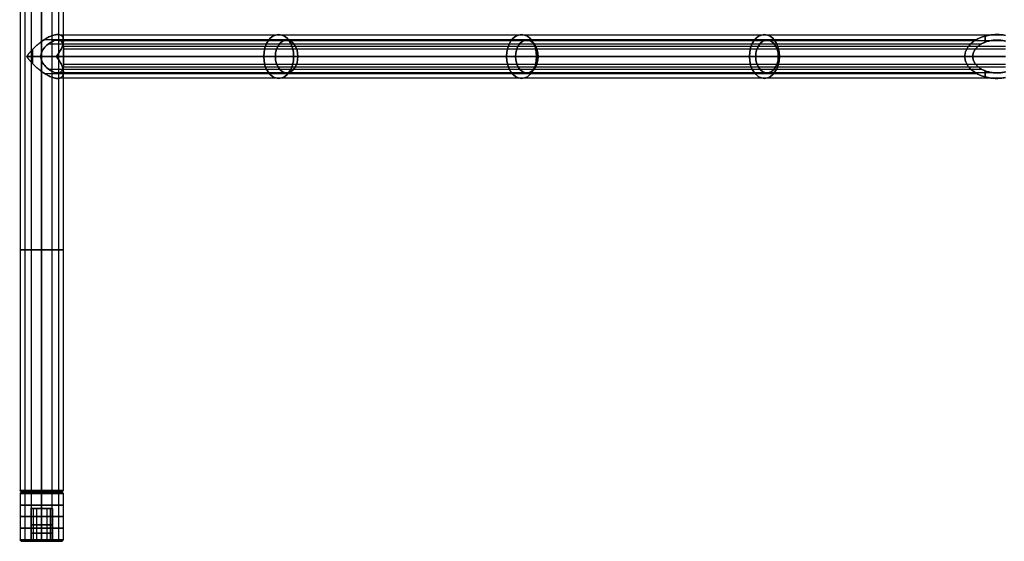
# Model space of a CAD drawing. Header units: millimetres. Extents: x -360 to 360, y 0 to 382.
# Tile 1 of 5: x -360 to 0, y 0 to 190. Entities that reach past the tile are written whole.
import ezdxf

# ---------------------------------------------------------------- set-up
doc = ezdxf.new("R2010")
doc.units = ezdxf.units.MM
doc.header["$MEASUREMENT"] = 0
for name, color, linetype in [('IGES LEVEL 1', 7, 'Continuous'), ('IGES LEVEL 18', 7, 'Continuous'), ('IGES LEVEL 19', 7, 'Continuous'), ('IGES LEVEL 4', 7, 'Continuous'), ('IGES LEVEL 5', 7, 'Continuous'), ('IGES LEVEL 8', 7, 'Continuous')]:
    doc.layers.add(name, color=color, linetype=linetype)

msp = doc.modelspace()

# ---------------------------------------------------------------- linework, layer by layer
at = {"layer": 'IGES LEVEL 1', "color": 252, "extrusion": (0, 1, 0)}
for centre, radius, start, end in [((352, -327, 106.38), 8, 270, 90), ((352, -327, 106.38), 8, 90, 270), ((352, -327, 18.5), 8, 270, 90), ((352, -327, 18.5), 8, 270, 90), ((352, -327, 18.37), 7.88, 270, 90), ((352, -327, 18.25), 7.75, 270, 90), ((352, -327, 18.12), 7.62, 270, 90), ((352, -327, 18), 7.5, 270, 90), ((352, -327, 18), 7.5, 270, 90), ((352, -327, 18.5), 8, 90, 270), ((352, -327, 18.5), 8, 90, 270), ((352, -327, 18.37), 7.88, 90, 270), ((352, -327, 18.25), 7.75, 90, 270), ((352, -327, 18.12), 7.62, 90, 270), ((352, -327, 18), 7.5, 90, 270), ((352, -327, 18), 7.5, 90, 270)]:
    msp.add_arc(centre, radius, start, end, dxfattribs=at)
at = {"layer": 'IGES LEVEL 1', "extrusion": (0, 1, 0)}
for centre, radius, start, end in [((352, -327, 18.5), 8, 270, 90), ((352, -327, 18), 7.5, 270, 90), ((352, -327, 18.5), 8, 90, 270), ((352, -327, 18), 7.5, 90, 270)]:
    msp.add_arc(centre, radius, start, end, dxfattribs=at)
at = {"layer": 'IGES LEVEL 1', "color": 252}
for points in [[(-359.85, 370, -325.44), (-359.85, 194.25, -325.44), (-359.85, 18.5, -325.44)], [(-358.18, 370, -332.08), (-358.18, 194.25, -332.08), (-358.18, 18.5, -332.08)], [(-355.77, 370, -319.94), (-355.77, 194.25, -319.94), (-355.77, 18.5, -319.94)], [(-352, 18.5, -319), (-352, 194.25, -319), (-352, 370, -319)], [(-352, 370, -335), (-352, 194.25, -335), (-352, 18.5, -335)], [(-352, 18.5, -335), (-352, 194.25, -335), (-352, 370, -335)], [(-352, 370, -319), (-352, 194.25, -319), (-352, 18.5, -319)], [(-348.23, 370, -319.94), (-348.23, 194.25, -319.94), (-348.23, 18.5, -319.94)], [(-345.82, 370, -332.08), (-345.82, 194.25, -332.08), (-345.82, 18.5, -332.08)], [(-344.15, 370, -325.44), (-344.15, 194.25, -325.44), (-344.15, 18.5, -325.44)], [(-359.36, 18, -328.46), (-359.6, 18.25, -328.51), (-359.85, 18.5, -328.56)], [(-359.5, 18, -327), (-352, 18, -327), (-344.5, 18, -327)], [(-357.8, 18, -322.24), (-357.99, 18.25, -322.08), (-358.18, 18.5, -321.92)], [(-355.54, 18, -333.61), (-355.65, 18.25, -333.83), (-355.77, 18.5, -334.06)], [(-352, 18.5, -335), (-352, 18.25, -334.75), (-352, 18, -334.5)], [(-352, 18, -319.5), (-352, 18.25, -319.25), (-352, 18.5, -319)], [(-352, 18.5, -319), (-352, 18.25, -319.25), (-352, 18, -319.5)], [(-352, 18, -334.5), (-352, 18.25, -334.75), (-352, 18.5, -335)], [(-352, 18, -334.5), (-352, 18, -327), (-352, 18, -319.5)], [(-348.46, 18, -333.61), (-348.35, 18.25, -333.83), (-348.23, 18.5, -334.06)], [(-346.2, 18, -322.24), (-346.01, 18.25, -322.08), (-345.82, 18.5, -321.92)], [(-344.64, 18, -328.46), (-344.4, 18.25, -328.51), (-344.15, 18.5, -328.56)]]:
    msp.add_open_spline(points, degree=2, dxfattribs=at)
at = {"layer": 'IGES LEVEL 1'}
for points in [[(-352, 18.5, -335), (-352, 194.25, -335), (-352, 370, -335)], [(-352, 370, -319), (-352, 194.25, -319), (-352, 18.5, -319)], [(-352, 18.5, -319), (-352, 18.25, -319.25), (-352, 18, -319.5)], [(-352, 18, -334.5), (-352, 18.25, -334.75), (-352, 18.5, -335)]]:
    msp.add_open_spline(points, degree=2, dxfattribs=at)
at = {"layer": 'IGES LEVEL 18', "color": 252, "extrusion": (0.729573, 0, -0.683903)}
for centre, radius, start, end in [((177, -2.16, -361.78), 8, 270, 90), ((177, -2.16, -240.22), 8, 270, 90), ((177, -2.16, -118.67), 8, 270, 90), ((177, -2.16, -357.79), 6, 270, 90), ((177, -2.16, -237.58), 6, 270, 90), ((177, -2.16, -117.36), 6, 270, 90), ((177, -2.16, -361.78), 8, 90, 270), ((177, -2.16, -357.79), 6, 90, 270), ((177, -2.16, -240.22), 8, 90, 270), ((177, -2.16, -237.58), 6, 90, 270), ((177, -2.16, -118.67), 8, 90, 270), ((177, -2.16, -117.36), 6, 90, 270)]:
    msp.add_arc(centre, radius, start, end, dxfattribs=at)
at = {"layer": 'IGES LEVEL 18', "color": 252, "extrusion": (0, 1, 0)}
for start, end in [(271.7398, 313.1494), (133.1494, 174.559)]:
    msp.add_arc((352, 327, 177), 8, start, end, dxfattribs=at)
at = {"layer": 'IGES LEVEL 18'}
for points, weights in [([(-352, 182.47, 319), (-343.43, 188.73, 319), (-340.27, 185.57, 326.97), (-346.53, 177, 332.84)], [1, 0.578475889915, 0.578475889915, 1]), ([(0, 184.7), (-8.13, 186.26), (-14.86, 182.78), (-14.86, 177)], [1, 0.735983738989, 0.735983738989, 1]), ([(-357.47, 177, 321.16), (-355.97, 179.06, 319.76), (-354.06, 180.97, 319), (-352, 182.47, 319)], [1, 0.953292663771, 0.953292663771, 1]), ([(0, 182.6), (-6.33, 184.27), (-11.94, 181.64), (-11.94, 177)], [1, 0.710289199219, 0.710289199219, 1]), ([(-352, 171.53, 319), (-354.06, 173.03, 319), (-355.97, 174.94, 319.76), (-357.47, 177, 321.16)], [1, 0.953292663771, 0.953292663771, 1]), ([(-346.53, 177, 332.84), (-340.27, 168.43, 326.97), (-343.43, 165.27, 319), (-352, 171.53, 319)], [1, 0.578475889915, 0.578475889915, 1]), ([(-14.86, 177), (-14.86, 171.22), (-8.13, 167.74), (0, 169.3)], [1, 0.735983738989, 0.735983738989, 1]), ([(-11.94, 177), (-11.94, 172.36), (-6.33, 169.73), (0, 171.4)], [1, 0.710289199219, 0.710289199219, 1])]:
    msp.add_rational_spline(points, weights, degree=3, dxfattribs=at)
at = {"layer": 'IGES LEVEL 18', "color": 252}
for points, weights in [([(-352, 182.47, 319), (-343.43, 188.73, 319), (-340.27, 185.57, 326.97), (-346.53, 177, 332.84)], [1, 0.578475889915, 0.578475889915, 1]), ([(-352, 182.47, 319), (-343.43, 188.73, 319), (-340.27, 185.57, 326.97), (-346.53, 177, 332.84)], [1, 0.578475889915, 0.578475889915, 1]), ([(0, 184.7), (-8.13, 186.26), (-14.86, 182.78), (-14.86, 177)], [1, 0.735983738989, 0.735983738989, 1]), ([(0, 184.7), (-8.13, 186.26), (-14.86, 182.78), (-14.86, 177)], [1, 0.735983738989, 0.735983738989, 1]), ([(-357.47, 177, 321.16), (-355.97, 179.06, 319.76), (-354.06, 180.97, 319), (-352, 182.47, 319)], [1, 0.953292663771, 0.953292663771, 1]), ([(-357.47, 177, 321.16), (-355.97, 179.06, 319.76), (-354.06, 180.97, 319), (-352, 182.47, 319)], [1, 0.953292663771, 0.953292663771, 1]), ([(-11.94, 177), (-11.94, 181.64), (-6.33, 184.27), (0, 182.6)], [1, 0.710289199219, 0.710289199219, 1]), ([(0, 182.6), (-6.33, 184.27), (-11.94, 181.64), (-11.94, 177)], [1, 0.710289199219, 0.710289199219, 1]), ([(-352, 171.53, 319), (-354.06, 173.03, 319), (-355.97, 174.94, 319.76), (-357.47, 177, 321.16)], [1, 0.953292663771, 0.953292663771, 1]), ([(-352, 171.53, 319), (-354.06, 173.03, 319), (-355.97, 174.94, 319.76), (-357.47, 177, 321.16)], [1, 0.953292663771, 0.953292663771, 1]), ([(-346.53, 177, 332.84), (-340.27, 168.43, 326.97), (-343.43, 165.27, 319), (-352, 171.53, 319)], [1, 0.578475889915, 0.578475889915, 1]), ([(-346.53, 177, 332.84), (-340.27, 168.43, 326.97), (-343.43, 165.27, 319), (-352, 171.53, 319)], [1, 0.578475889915, 0.578475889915, 1]), ([(-14.86, 177), (-14.86, 171.22), (-8.13, 167.74), (0, 169.3)], [1, 0.735983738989, 0.735983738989, 1]), ([(-14.86, 177), (-14.86, 171.22), (-8.13, 167.74), (0, 169.3)], [1, 0.735983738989, 0.735983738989, 1]), ([(0, 171.4), (-6.33, 169.73), (-11.94, 172.36), (-11.94, 177)], [1, 0.710289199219, 0.710289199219, 1]), ([(-11.94, 177), (-11.94, 172.36), (-6.33, 169.73), (0, 171.4)], [1, 0.710289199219, 0.710289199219, 1])]:
    msp.add_rational_spline(points, weights, degree=3, dxfattribs=at)
for points in [[(-345.21, 184.85, 322.77), (-173.04, 184.85, 161.39), (-0.88, 184.85, 0)], [(-344.21, 183.92, 325.2), (-344.21, 182.69, 325.2), (-344.21, 181.46, 325.2)], [(-7.48, 182.23), (-7.48, 183.33), (-7.48, 184.44)], [(-352, 182.47, 319), (-352, 180.43, 319), (-352, 178.39, 319)], [(-352, 178.39, 319), (-352, 180.43, 319), (-352, 182.47, 319)], [(-350.96, 183.18, 319.07), (-180.77, 183.18, 159.53), (-10.58, 183.18, 0)], [(-349.47, 181.64, 319.41), (-179.1, 181.64, 159.71), (-8.73, 181.64, 0)], [(-345.43, 182.88, 322.44), (-173.44, 182.88, 161.22), (-1.45, 182.88, 0)], [(-344.42, 180.77, 329.57), (-172.21, 180.77, 168.14), (0, 180.77, 6.71)], [(-344, 179.83, 326.76), (-172, 179.83, 165.52), (0, 179.83, 4.29)], [(-357.47, 177, 321.16), (-186.17, 177, 160.58), (-14.86, 177)], [(-14.86, 177), (-186.17, 177, 160.58), (-357.47, 177, 321.16)], [(-355.29, 179.59, 319.71), (-355.29, 177, 319.71), (-355.29, 174.41, 319.71)], [(-11.94, 177), (-182.09, 177, 159.5), (-352.24, 177, 319)], [(-352.24, 177, 319), (-182.09, 177, 159.5), (-11.94, 177)], [(0, 177, 8), (-173.26, 177, 170.42), (-346.53, 177, 332.84)], [(-346.53, 177, 332.84), (-173.26, 177, 170.42), (0, 177, 8)], [(-344.04, 177, 327.76), (-172.02, 177, 166.51), (0, 177, 5.26)], [(0, 177, 5.26), (-172.02, 177, 166.51), (-344.04, 177, 327.76)], [(-14.86, 177), (-13.4, 177), (-11.94, 177)], [(-352, 175.61, 319), (-352, 173.57, 319), (-352, 171.53, 319)], [(-352, 171.53, 319), (-352, 173.57, 319), (-352, 175.61, 319)], [(-344.42, 173.23, 329.57), (-172.21, 173.23, 168.14), (0, 173.23, 6.71)], [(-344, 174.17, 326.76), (-172, 174.17, 165.52), (0, 174.17, 4.29)], [(-350.96, 170.82, 319.07), (-180.77, 170.82, 159.53), (-10.58, 170.82, 0)], [(-349.47, 172.36, 319.41), (-179.1, 172.36, 159.71), (-8.73, 172.36, 0)], [(-345.43, 171.12, 322.44), (-173.44, 171.12, 161.22), (-1.45, 171.12, 0)], [(-345.21, 169.15, 322.77), (-173.04, 169.15, 161.39), (-0.88, 169.15, 0)], [(-344.21, 172.54, 325.2), (-344.21, 171.31, 325.2), (-344.21, 170.08, 325.2)], [(-7.48, 169.56), (-7.48, 170.67), (-7.48, 171.77)]]:
    msp.add_open_spline(points, degree=2, dxfattribs=at)
at = {"layer": 'IGES LEVEL 18'}
for points, knots in [([(-344.04, 177, 327.76), (-344.04, 177.77, 327.76), (-344.01, 178.52, 327.52), (-343.99, 179.86, 326.79), (-344.01, 180.46, 326.3), (-344.19, 181.5, 325.19), (-344.34, 181.95, 324.58), (-344.87, 182.64, 323.3), (-345.24, 182.87, 322.65), (-346.18, 183.05, 321.46), (-346.75, 182.99, 320.92), (-347.95, 182.6, 320.06), (-348.58, 182.27, 319.74), (-349.77, 181.44, 319.29), (-350.34, 180.93, 319.16), (-351.33, 179.77, 319.01), (-351.75, 179.11, 319), (-352, 178.39, 319)], [0, 0, 0, 0, 0.125, 0.125, 0.25, 0.25, 0.375, 0.375, 0.5, 0.5, 0.625, 0.625, 0.75, 0.75, 0.875, 0.875, 1, 1, 1, 1]), ([(-352.24, 177, 319), (-352.24, 177.24, 319), (-352.22, 177.48, 319), (-352.14, 177.94, 319), (-352.08, 178.17, 319), (-352, 178.39, 319)], [0, 0, 0, 0, 0.5, 0.5, 1, 1, 1, 1]), ([(-352, 175.61, 319), (-352.08, 175.83, 319), (-352.14, 176.06, 319), (-352.22, 176.53, 319), (-352.24, 176.76, 319), (-352.24, 177, 319)], [0, 0, 0, 0, 0.5, 0.5, 1, 1, 1, 1]), ([(-352, 175.61, 319), (-351.75, 174.88, 319), (-351.33, 174.23, 319.01), (-350.34, 173.07, 319.16), (-349.77, 172.56, 319.29), (-348.57, 171.73, 319.74), (-347.94, 171.4, 320.07), (-346.73, 171.01, 320.93), (-346.16, 170.95, 321.48), (-345.23, 171.13, 322.67), (-344.86, 171.37, 323.33), (-344.35, 172.05, 324.58), (-344.19, 172.5, 325.19), (-344.01, 173.54, 326.3), (-343.99, 174.14, 326.79), (-344.01, 175.47, 327.52), (-344.04, 176.23, 327.76), (-344.04, 177, 327.76)], [0, 0, 0, 0, 0.125, 0.125, 0.25, 0.25, 0.375, 0.375, 0.5, 0.5, 0.625, 0.625, 0.75, 0.75, 0.875, 0.875, 1, 1, 1, 1])]:
    msp.add_open_spline(points, degree=3, knots=knots, dxfattribs=at)
at = {"layer": 'IGES LEVEL 18', "color": 252}
for points, knots in [([(-352, 178.39, 319), (-351.75, 179.11, 319), (-351.33, 179.77, 319.01), (-350.34, 180.93, 319.16), (-349.77, 181.44, 319.29), (-348.58, 182.27, 319.74), (-347.95, 182.6, 320.06), (-346.75, 182.99, 320.92), (-346.18, 183.05, 321.46), (-345.24, 182.87, 322.65), (-344.87, 182.64, 323.3), (-344.34, 181.95, 324.58), (-344.19, 181.5, 325.19), (-344.01, 180.46, 326.3), (-343.99, 179.86, 326.79), (-344.01, 178.52, 327.52), (-344.04, 177.77, 327.76), (-344.04, 177, 327.76)], [4, 4, 4, 4, 4.125, 4.125, 4.25, 4.25, 4.375, 4.375, 4.5, 4.5, 4.625, 4.625, 4.75, 4.75, 4.875, 4.875, 5, 5, 5, 5]), ([(-344.04, 177, 327.76), (-344.04, 177.77, 327.76), (-344.01, 178.52, 327.52), (-343.99, 179.86, 326.79), (-344.01, 180.46, 326.3), (-344.19, 181.5, 325.19), (-344.34, 181.95, 324.58), (-344.87, 182.64, 323.3), (-345.24, 182.87, 322.65), (-346.18, 183.05, 321.46), (-346.75, 182.99, 320.92), (-347.95, 182.6, 320.06), (-348.58, 182.27, 319.74), (-349.77, 181.44, 319.29), (-350.34, 180.93, 319.16), (-351.33, 179.77, 319.01), (-351.75, 179.11, 319), (-352, 178.39, 319)], [3, 3, 3, 3, 3.125, 3.125, 3.25, 3.25, 3.375, 3.375, 3.5, 3.5, 3.625, 3.625, 3.75, 3.75, 3.875, 3.875, 4, 4, 4, 4]), ([(-352, 178.39, 319), (-352.08, 178.17, 319), (-352.14, 177.94, 319), (-352.22, 177.48, 319), (-352.24, 177.24, 319), (-352.24, 177, 319)], [0, 0, 0, 0, 0.5, 0.5, 1, 1, 1, 1]), ([(-352.24, 177, 319), (-352.24, 177.24, 319), (-352.22, 177.48, 319), (-352.14, 177.94, 319), (-352.08, 178.17, 319), (-352, 178.39, 319)], [3, 3, 3, 3, 3.5, 3.5, 4, 4, 4, 4]), ([(-352.24, 177, 319), (-352.24, 176.76, 319), (-352.22, 176.53, 319), (-352.14, 176.06, 319), (-352.08, 175.83, 319), (-352, 175.61, 319)], [1, 1, 1, 1, 1.5, 1.5, 2, 2, 2, 2]), ([(-352, 175.61, 319), (-352.08, 175.83, 319), (-352.14, 176.06, 319), (-352.22, 176.53, 319), (-352.24, 176.76, 319), (-352.24, 177, 319)], [0, 0, 0, 0, 0.5, 0.5, 1, 1, 1, 1]), ([(-344.04, 177, 327.76), (-344.04, 176.23, 327.76), (-344.01, 175.47, 327.52), (-343.99, 174.14, 326.79), (-344.01, 173.54, 326.3), (-344.19, 172.5, 325.19), (-344.35, 172.05, 324.58), (-344.86, 171.37, 323.33), (-345.23, 171.13, 322.67), (-346.16, 170.95, 321.48), (-346.73, 171.01, 320.93), (-347.94, 171.4, 320.07), (-348.57, 171.73, 319.74), (-349.77, 172.56, 319.29), (-350.34, 173.07, 319.16), (-351.33, 174.23, 319.01), (-351.75, 174.88, 319), (-352, 175.61, 319)], [5, 5, 5, 5, 5.125, 5.125, 5.25, 5.25, 5.375, 5.375, 5.5, 5.5, 5.625, 5.625, 5.75, 5.75, 5.875, 5.875, 6, 6, 6, 6]), ([(-352, 175.61, 319), (-351.75, 174.88, 319), (-351.33, 174.23, 319.01), (-350.34, 173.07, 319.16), (-349.77, 172.56, 319.29), (-348.57, 171.73, 319.74), (-347.94, 171.4, 320.07), (-346.73, 171.01, 320.93), (-346.16, 170.95, 321.48), (-345.23, 171.13, 322.67), (-344.86, 171.37, 323.33), (-344.35, 172.05, 324.58), (-344.19, 172.5, 325.19), (-344.01, 173.54, 326.3), (-343.99, 174.14, 326.79), (-344.01, 175.47, 327.52), (-344.04, 176.23, 327.76), (-344.04, 177, 327.76)], [2, 2, 2, 2, 2.125, 2.125, 2.25, 2.25, 2.375, 2.375, 2.5, 2.5, 2.625, 2.625, 2.75, 2.75, 2.875, 2.875, 3, 3, 3, 3])]:
    msp.add_open_spline(points, degree=3, knots=knots, dxfattribs=at)
at = {"layer": 'IGES LEVEL 18'}
for points in [[(-352, 178.39, 319), (-352, 180.43, 319), (-352, 182.47, 319)], [(-14.86, 177), (-186.17, 177, 160.58), (-357.47, 177, 321.16)], [(-352.24, 177, 319), (-182.09, 177, 159.5), (-11.94, 177)], [(-346.53, 177, 332.84), (-173.26, 177, 170.42), (0, 177, 8)], [(0, 177, 5.26), (-172.02, 177, 166.51), (-344.04, 177, 327.76)], [(-352, 171.53, 319), (-352, 173.57, 319), (-352, 175.61, 319)]]:
    msp.add_open_spline(points, degree=2, dxfattribs=at)
at = {"layer": 'IGES LEVEL 19', "color": 252, "extrusion": (0.729573, 0, 0.683903)}
for centre, radius, start, end in [((177, 2.16, -361.78), 8, 270, 90), ((177, 2.16, -240.22), 8, 270, 90), ((177, 2.16, -118.67), 8, 270, 90), ((177, 2.16, -357.79), 6, 270, 90), ((177, 2.16, -237.58), 6, 270, 90), ((177, 2.16, -117.36), 6, 270, 90), ((177, 2.16, -361.78), 8, 90, 270), ((177, 2.16, -357.79), 6, 90, 270), ((177, 2.16, -240.22), 8, 90, 270), ((177, 2.16, -237.58), 6, 90, 270), ((177, 2.16, -118.67), 8, 90, 270), ((177, 2.16, -117.36), 6, 90, 270)]:
    msp.add_arc(centre, radius, start, end, dxfattribs=at)
at = {"layer": 'IGES LEVEL 19', "color": 252, "extrusion": (0, 1, 0)}
for start, end in [(46.8506, 88.2602), (185.441, 226.8506)]:
    msp.add_arc((352, -327, 177), 8, start, end, dxfattribs=at)
at = {"layer": 'IGES LEVEL 19'}
for points, weights in [([(-346.53, 177, -332.84), (-340.27, 185.57, -326.97), (-343.43, 188.73, -319), (-352, 182.47, -319)], [1, 0.578475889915, 0.578475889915, 1]), ([(-14.86, 177), (-14.86, 182.78), (-8.13, 186.26), (0, 184.7)], [1, 0.735983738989, 0.735983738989, 1]), ([(-352, 182.47, -319), (-354.06, 180.97, -319), (-355.97, 179.06, -319.76), (-357.47, 177, -321.16)], [1, 0.953292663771, 0.953292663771, 1]), ([(-11.94, 177), (-11.94, 181.64), (-6.33, 184.27), (0, 182.6)], [1, 0.710289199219, 0.710289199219, 1]), ([(-357.47, 177, -321.16), (-355.97, 174.94, -319.76), (-354.06, 173.03, -319), (-352, 171.53, -319)], [1, 0.953292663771, 0.953292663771, 1]), ([(-352, 171.53, -319), (-343.43, 165.27, -319), (-340.27, 168.43, -326.97), (-346.53, 177, -332.84)], [1, 0.578475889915, 0.578475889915, 1]), ([(0, 169.3), (-8.13, 167.74), (-14.86, 171.22), (-14.86, 177)], [1, 0.735983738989, 0.735983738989, 1]), ([(0, 171.4), (-6.33, 169.73), (-11.94, 172.36), (-11.94, 177)], [1, 0.710289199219, 0.710289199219, 1])]:
    msp.add_rational_spline(points, weights, degree=3, dxfattribs=at)
at = {"layer": 'IGES LEVEL 19', "color": 252}
for points, weights in [([(-346.53, 177, -332.84), (-340.27, 185.57, -326.97), (-343.43, 188.73, -319), (-352, 182.47, -319)], [1, 0.578475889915, 0.578475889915, 1]), ([(-346.53, 177, -332.84), (-340.27, 185.57, -326.97), (-343.43, 188.73, -319), (-352, 182.47, -319)], [1, 0.578475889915, 0.578475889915, 1]), ([(-14.86, 177), (-14.86, 182.78), (-8.13, 186.26), (0, 184.7)], [1, 0.735983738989, 0.735983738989, 1]), ([(-14.86, 177), (-14.86, 182.78), (-8.13, 186.26), (0, 184.7)], [1, 0.735983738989, 0.735983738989, 1]), ([(-352, 182.47, -319), (-354.06, 180.97, -319), (-355.97, 179.06, -319.76), (-357.47, 177, -321.16)], [1, 0.953292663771, 0.953292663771, 1]), ([(-352, 182.47, -319), (-354.06, 180.97, -319), (-355.97, 179.06, -319.76), (-357.47, 177, -321.16)], [1, 0.953292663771, 0.953292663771, 1]), ([(0, 182.6), (-6.33, 184.27), (-11.94, 181.64), (-11.94, 177)], [1, 0.710289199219, 0.710289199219, 1]), ([(-11.94, 177), (-11.94, 181.64), (-6.33, 184.27), (0, 182.6)], [1, 0.710289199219, 0.710289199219, 1]), ([(-357.47, 177, -321.16), (-355.97, 174.94, -319.76), (-354.06, 173.03, -319), (-352, 171.53, -319)], [1, 0.953292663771, 0.953292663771, 1]), ([(-357.47, 177, -321.16), (-355.97, 174.94, -319.76), (-354.06, 173.03, -319), (-352, 171.53, -319)], [1, 0.953292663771, 0.953292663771, 1]), ([(-352, 171.53, -319), (-343.43, 165.27, -319), (-340.27, 168.43, -326.97), (-346.53, 177, -332.84)], [1, 0.578475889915, 0.578475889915, 1]), ([(-352, 171.53, -319), (-343.43, 165.27, -319), (-340.27, 168.43, -326.97), (-346.53, 177, -332.84)], [1, 0.578475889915, 0.578475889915, 1]), ([(0, 169.3), (-8.13, 167.74), (-14.86, 171.22), (-14.86, 177)], [1, 0.735983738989, 0.735983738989, 1]), ([(0, 169.3), (-8.13, 167.74), (-14.86, 171.22), (-14.86, 177)], [1, 0.735983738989, 0.735983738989, 1]), ([(-11.94, 177), (-11.94, 172.36), (-6.33, 169.73), (0, 171.4)], [1, 0.710289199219, 0.710289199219, 1]), ([(0, 171.4), (-6.33, 169.73), (-11.94, 172.36), (-11.94, 177)], [1, 0.710289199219, 0.710289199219, 1])]:
    msp.add_rational_spline(points, weights, degree=3, dxfattribs=at)
for points in [[(-345.21, 184.85, -322.77), (-173.04, 184.85, -161.39), (-0.88, 184.85, 0)], [(-344.21, 183.92, -325.2), (-344.21, 182.69, -325.2), (-344.21, 181.46, -325.2)], [(-7.48, 184.44), (-7.48, 183.33), (-7.48, 182.23)], [(-352, 182.47, -319), (-352, 180.43, -319), (-352, 178.39, -319)], [(-352, 178.39, -319), (-352, 180.43, -319), (-352, 182.47, -319)], [(-350.96, 183.18, -319.07), (-180.77, 183.18, -159.53), (-10.58, 183.18, 0)], [(-349.47, 181.64, -319.41), (-179.1, 181.64, -159.71), (-8.73, 181.64, 0)], [(-345.43, 182.88, -322.44), (-173.44, 182.88, -161.22), (-1.45, 182.88, 0)], [(-344.42, 180.77, -329.57), (-172.21, 180.77, -168.14), (0, 180.77, -6.71)], [(-344, 179.83, -326.76), (-172, 179.83, -165.52), (0, 179.83, -4.29)], [(-357.47, 177, -321.16), (-186.17, 177, -160.58), (-14.86, 177)], [(-14.86, 177), (-186.17, 177, -160.58), (-357.47, 177, -321.16)], [(-355.29, 179.59, -319.71), (-355.29, 177, -319.71), (-355.29, 174.41, -319.71)], [(-11.94, 177), (-182.09, 177, -159.5), (-352.24, 177, -319)], [(-352.24, 177, -319), (-182.09, 177, -159.5), (-11.94, 177)], [(0, 177, -8), (-173.26, 177, -170.42), (-346.53, 177, -332.84)], [(-346.53, 177, -332.84), (-173.26, 177, -170.42), (0, 177, -8)], [(-344.04, 177, -327.76), (-172.02, 177, -166.51), (0, 177, -5.26)], [(0, 177, -5.26), (-172.02, 177, -166.51), (-344.04, 177, -327.76)], [(-14.86, 177), (-13.4, 177), (-11.94, 177)], [(-352, 175.61, -319), (-352, 173.57, -319), (-352, 171.53, -319)], [(-352, 171.53, -319), (-352, 173.57, -319), (-352, 175.61, -319)], [(-344.42, 173.23, -329.57), (-172.21, 173.23, -168.14), (0, 173.23, -6.71)], [(-344, 174.17, -326.76), (-172, 174.17, -165.52), (0, 174.17, -4.29)], [(-350.96, 170.82, -319.07), (-180.77, 170.82, -159.53), (-10.58, 170.82, 0)], [(-349.47, 172.36, -319.41), (-179.1, 172.36, -159.71), (-8.73, 172.36, 0)], [(-345.43, 171.12, -322.44), (-173.44, 171.12, -161.22), (-1.45, 171.12, 0)], [(-345.21, 169.15, -322.77), (-173.04, 169.15, -161.39), (-0.88, 169.15, 0)], [(-344.21, 172.54, -325.2), (-344.21, 171.31, -325.2), (-344.21, 170.08, -325.2)], [(-7.48, 171.77), (-7.48, 170.67), (-7.48, 169.56)]]:
    msp.add_open_spline(points, degree=2, dxfattribs=at)
at = {"layer": 'IGES LEVEL 19'}
for points, knots in [([(-344.04, 177, -327.76), (-344.04, 177.77, -327.76), (-344.01, 178.52, -327.52), (-343.99, 179.86, -326.79), (-344.01, 180.46, -326.3), (-344.19, 181.5, -325.19), (-344.34, 181.95, -324.58), (-344.87, 182.64, -323.3), (-345.24, 182.87, -322.65), (-346.18, 183.05, -321.46), (-346.75, 182.99, -320.92), (-347.95, 182.6, -320.06), (-348.58, 182.27, -319.74), (-349.77, 181.44, -319.29), (-350.34, 180.93, -319.16), (-351.33, 179.77, -319.01), (-351.75, 179.11, -319), (-352, 178.39, -319)], [0, 0, 0, 0, 0.125, 0.125, 0.25, 0.25, 0.375, 0.375, 0.5, 0.5, 0.625, 0.625, 0.75, 0.75, 0.875, 0.875, 1, 1, 1, 1]), ([(-352.24, 177, -319), (-352.24, 177.24, -319), (-352.22, 177.48, -319), (-352.14, 177.94, -319), (-352.08, 178.17, -319), (-352, 178.39, -319)], [0, 0, 0, 0, 0.5, 0.5, 1, 1, 1, 1]), ([(-352, 175.61, -319), (-352.08, 175.83, -319), (-352.14, 176.06, -319), (-352.22, 176.53, -319), (-352.24, 176.76, -319), (-352.24, 177, -319)], [0, 0, 0, 0, 0.5, 0.5, 1, 1, 1, 1]), ([(-352, 175.61, -319), (-351.75, 174.88, -319), (-351.33, 174.23, -319.01), (-350.34, 173.07, -319.16), (-349.77, 172.56, -319.29), (-348.57, 171.73, -319.74), (-347.94, 171.4, -320.07), (-346.73, 171.01, -320.93), (-346.16, 170.95, -321.48), (-345.23, 171.13, -322.67), (-344.86, 171.37, -323.33), (-344.35, 172.05, -324.58), (-344.19, 172.5, -325.19), (-344.01, 173.54, -326.3), (-343.99, 174.14, -326.79), (-344.01, 175.47, -327.52), (-344.04, 176.23, -327.76), (-344.04, 177, -327.76)], [0, 0, 0, 0, 0.125, 0.125, 0.25, 0.25, 0.375, 0.375, 0.5, 0.5, 0.625, 0.625, 0.75, 0.75, 0.875, 0.875, 1, 1, 1, 1])]:
    msp.add_open_spline(points, degree=3, knots=knots, dxfattribs=at)
at = {"layer": 'IGES LEVEL 19', "color": 252}
for points, knots in [([(-352, 178.39, -319), (-351.75, 179.11, -319), (-351.33, 179.77, -319.01), (-350.34, 180.93, -319.16), (-349.77, 181.44, -319.29), (-348.58, 182.27, -319.74), (-347.95, 182.6, -320.06), (-346.75, 182.99, -320.92), (-346.18, 183.05, -321.46), (-345.24, 182.87, -322.65), (-344.87, 182.64, -323.3), (-344.34, 181.95, -324.58), (-344.19, 181.5, -325.19), (-344.01, 180.46, -326.3), (-343.99, 179.86, -326.79), (-344.01, 178.52, -327.52), (-344.04, 177.77, -327.76), (-344.04, 177, -327.76)], [0, 0, 0, 0, 0.125, 0.125, 0.25, 0.25, 0.375, 0.375, 0.5, 0.5, 0.625, 0.625, 0.75, 0.75, 0.875, 0.875, 1, 1, 1, 1]), ([(-344.04, 177, -327.76), (-344.04, 177.77, -327.76), (-344.01, 178.52, -327.52), (-343.99, 179.86, -326.79), (-344.01, 180.46, -326.3), (-344.19, 181.5, -325.19), (-344.34, 181.95, -324.58), (-344.87, 182.64, -323.3), (-345.24, 182.87, -322.65), (-346.18, 183.05, -321.46), (-346.75, 182.99, -320.92), (-347.95, 182.6, -320.06), (-348.58, 182.27, -319.74), (-349.77, 181.44, -319.29), (-350.34, 180.93, -319.16), (-351.33, 179.77, -319.01), (-351.75, 179.11, -319), (-352, 178.39, -319)], [4, 4, 4, 4, 4.125, 4.125, 4.25, 4.25, 4.375, 4.375, 4.5, 4.5, 4.625, 4.625, 4.75, 4.75, 4.875, 4.875, 5, 5, 5, 5]), ([(-352, 178.39, -319), (-352.08, 178.17, -319), (-352.14, 177.94, -319), (-352.22, 177.48, -319), (-352.24, 177.24, -319), (-352.24, 177, -319)], [5, 5, 5, 5, 5.5, 5.5, 6, 6, 6, 6]), ([(-352.24, 177, -319), (-352.24, 177.24, -319), (-352.22, 177.48, -319), (-352.14, 177.94, -319), (-352.08, 178.17, -319), (-352, 178.39, -319)], [3, 3, 3, 3, 3.5, 3.5, 4, 4, 4, 4]), ([(-352.24, 177, -319), (-352.24, 176.76, -319), (-352.22, 176.53, -319), (-352.14, 176.06, -319), (-352.08, 175.83, -319), (-352, 175.61, -319)], [3, 3, 3, 3, 3.5, 3.5, 4, 4, 4, 4]), ([(-352, 175.61, -319), (-352.08, 175.83, -319), (-352.14, 176.06, -319), (-352.22, 176.53, -319), (-352.24, 176.76, -319), (-352.24, 177, -319)], [2, 2, 2, 2, 2.5, 2.5, 3, 3, 3, 3]), ([(-344.04, 177, -327.76), (-344.04, 176.23, -327.76), (-344.01, 175.47, -327.52), (-343.99, 174.14, -326.79), (-344.01, 173.54, -326.3), (-344.19, 172.5, -325.19), (-344.35, 172.05, -324.58), (-344.86, 171.37, -323.33), (-345.23, 171.13, -322.67), (-346.16, 170.95, -321.48), (-346.73, 171.01, -320.93), (-347.94, 171.4, -320.07), (-348.57, 171.73, -319.74), (-349.77, 172.56, -319.29), (-350.34, 173.07, -319.16), (-351.33, 174.23, -319.01), (-351.75, 174.88, -319), (-352, 175.61, -319)], [1, 1, 1, 1, 1.125, 1.125, 1.25, 1.25, 1.375, 1.375, 1.5, 1.5, 1.625, 1.625, 1.75, 1.75, 1.875, 1.875, 2, 2, 2, 2]), ([(-352, 175.61, -319), (-351.75, 174.88, -319), (-351.33, 174.23, -319.01), (-350.34, 173.07, -319.16), (-349.77, 172.56, -319.29), (-348.57, 171.73, -319.74), (-347.94, 171.4, -320.07), (-346.73, 171.01, -320.93), (-346.16, 170.95, -321.48), (-345.23, 171.13, -322.67), (-344.86, 171.37, -323.33), (-344.35, 172.05, -324.58), (-344.19, 172.5, -325.19), (-344.01, 173.54, -326.3), (-343.99, 174.14, -326.79), (-344.01, 175.47, -327.52), (-344.04, 176.23, -327.76), (-344.04, 177, -327.76)], [4, 4, 4, 4, 4.125, 4.125, 4.25, 4.25, 4.375, 4.375, 4.5, 4.5, 4.625, 4.625, 4.75, 4.75, 4.875, 4.875, 5, 5, 5, 5])]:
    msp.add_open_spline(points, degree=3, knots=knots, dxfattribs=at)
at = {"layer": 'IGES LEVEL 19'}
for points in [[(-352, 178.39, -319), (-352, 180.43, -319), (-352, 182.47, -319)], [(-14.86, 177), (-186.17, 177, -160.58), (-357.47, 177, -321.16)], [(-352.24, 177, -319), (-182.09, 177, -159.5), (-11.94, 177)], [(-346.53, 177, -332.84), (-173.26, 177, -170.42), (0, 177, -8)], [(0, 177, -5.26), (-172.02, 177, -166.51), (-344.04, 177, -327.76)], [(-352, 171.53, -319), (-352, 173.57, -319), (-352, 175.61, -319)]]:
    msp.add_open_spline(points, degree=2, dxfattribs=at)
at = {"layer": 'IGES LEVEL 4', "color": 252, "extrusion": (0, 1, 0)}
for centre, radius, start, end in [((352, 327, 106.38), 8, 270, 90), ((352, 327, 106.38), 8, 90, 270), ((352, 327, 18.5), 8, 270, 90), ((352, 327, 18.5), 8, 270, 90), ((352, 327, 18.37), 7.88, 270, 90), ((352, 327, 18.25), 7.75, 270, 90), ((352, 327, 18.12), 7.62, 270, 90), ((352, 327, 18), 7.5, 270, 90), ((352, 327, 18), 7.5, 270, 90), ((352, 327, 18.5), 8, 90, 270), ((352, 327, 18.5), 8, 90, 270), ((352, 327, 18.37), 7.88, 90, 270), ((352, 327, 18.25), 7.75, 90, 270), ((352, 327, 18.12), 7.62, 90, 270), ((352, 327, 18), 7.5, 90, 270), ((352, 327, 18), 7.5, 90, 270)]:
    msp.add_arc(centre, radius, start, end, dxfattribs=at)
at = {"layer": 'IGES LEVEL 4', "extrusion": (0, 1, 0)}
for centre, radius, start, end in [((352, 327, 18.5), 8, 270, 90), ((352, 327, 18), 7.5, 270, 90), ((352, 327, 18.5), 8, 90, 270), ((352, 327, 18), 7.5, 90, 270)]:
    msp.add_arc(centre, radius, start, end, dxfattribs=at)
at = {"layer": 'IGES LEVEL 4', "color": 252}
for points in [[(-359.85, 370, 328.56), (-359.85, 194.25, 328.56), (-359.85, 18.5, 328.56)], [(-358.18, 370, 321.92), (-358.18, 194.25, 321.92), (-358.18, 18.5, 321.92)], [(-355.77, 370, 334.06), (-355.77, 194.25, 334.06), (-355.77, 18.5, 334.06)], [(-352, 18.5, 335), (-352, 194.25, 335), (-352, 370, 335)], [(-352, 370, 319), (-352, 194.25, 319), (-352, 18.5, 319)], [(-352, 18.5, 319), (-352, 194.25, 319), (-352, 370, 319)], [(-352, 370, 335), (-352, 194.25, 335), (-352, 18.5, 335)], [(-348.23, 370, 334.06), (-348.23, 194.25, 334.06), (-348.23, 18.5, 334.06)], [(-345.82, 370, 321.92), (-345.82, 194.25, 321.92), (-345.82, 18.5, 321.92)], [(-344.15, 370, 328.56), (-344.15, 194.25, 328.56), (-344.15, 18.5, 328.56)], [(-359.36, 18, 325.54), (-359.6, 18.25, 325.49), (-359.85, 18.5, 325.44)], [(-359.5, 18, 327), (-352, 18, 327), (-344.5, 18, 327)], [(-357.8, 18, 331.76), (-357.99, 18.25, 331.92), (-358.18, 18.5, 332.08)], [(-355.54, 18, 320.39), (-355.65, 18.25, 320.17), (-355.77, 18.5, 319.94)], [(-352, 18.5, 319), (-352, 18.25, 319.25), (-352, 18, 319.5)], [(-352, 18, 334.5), (-352, 18.25, 334.75), (-352, 18.5, 335)], [(-352, 18.5, 335), (-352, 18.25, 334.75), (-352, 18, 334.5)], [(-352, 18, 319.5), (-352, 18.25, 319.25), (-352, 18.5, 319)], [(-352, 18, 319.5), (-352, 18, 327), (-352, 18, 334.5)], [(-348.46, 18, 320.39), (-348.35, 18.25, 320.17), (-348.23, 18.5, 319.94)], [(-346.2, 18, 331.76), (-346.01, 18.25, 331.92), (-345.82, 18.5, 332.08)], [(-344.64, 18, 325.54), (-344.4, 18.25, 325.49), (-344.15, 18.5, 325.44)]]:
    msp.add_open_spline(points, degree=2, dxfattribs=at)
at = {"layer": 'IGES LEVEL 4'}
for points in [[(-352, 18.5, 319), (-352, 194.25, 319), (-352, 370, 319)], [(-352, 370, 335), (-352, 194.25, 335), (-352, 18.5, 335)], [(-352, 18.5, 335), (-352, 18.25, 334.75), (-352, 18, 334.5)], [(-352, 18, 319.5), (-352, 18.25, 319.25), (-352, 18.5, 319)]]:
    msp.add_open_spline(points, degree=2, dxfattribs=at)
at = {"layer": 'IGES LEVEL 5', "extrusion": (0, 1, 0)}
for centre, radius, start, end in [((352, -327, 18), 7.5, 270, 90), ((352, -327, 18), 7.5, 90, 270), ((352, -327, 17.5), 8, 270, 90), ((352, -327, 17.5), 8, 90, 270), ((352, -327, 12), 4, 270, 90), ((352, -327, 12), 4, 90, 270), ((352, -327, 0.5), 8, 270, 90), ((352, -327), 7.5, 270, 90), ((352, -327), 4, 270, 90), ((352, -327, 0.5), 8, 90, 270), ((352, -327), 4, 90, 270), ((352, -327), 7.5, 90, 270)]:
    msp.add_arc(centre, radius, start, end, dxfattribs=at)
at = {"layer": 'IGES LEVEL 5', "color": 252, "extrusion": (0, 1, 0)}
for centre, radius, start, end in [((352, -327, 18), 7.5, 270, 90), ((352, -327, 18), 7.5, 270, 90), ((352, -327, 18), 7.5, 90, 270), ((352, -327, 18), 7.5, 90, 270), ((352, -327, 17.5), 8, 270, 90), ((352, -327, 17.5), 8, 270, 90), ((352, -327, 17.62), 7.88, 270, 90), ((352, -327, 17.75), 7.75, 270, 90), ((352, -327, 17.88), 7.62, 270, 90), ((352, -327, 17.88), 7.62, 90, 270), ((352, -327, 17.75), 7.75, 90, 270), ((352, -327, 17.62), 7.88, 90, 270), ((352, -327, 17.5), 8, 90, 270), ((352, -327, 17.5), 8, 90, 270), ((352, -327, 13.25), 8, 270, 90), ((352, -327, 12), 4, 270, 90), ((352, -327, 13.25), 8, 90, 270), ((352, -327, 12), 4, 90, 270), ((352, -327, 9), 8, 270, 90), ((352, -327, 9), 4, 270, 90), ((352, -327, 9), 4, 90, 270), ((352, -327, 9), 8, 90, 270), ((352, -327, 4.75), 8, 270, 90), ((352, -327, 6), 4, 270, 90), ((352, -327, 6), 4, 90, 270), ((352, -327, 4.75), 8, 90, 270), ((352, -327, 0.5), 8, 270, 90), ((352, -327, 0.5), 8, 270, 90), ((352, -327, 0.37), 7.88, 270, 90), ((352, -327, 0.25), 7.75, 270, 90), ((352, -327, 0.12), 7.62, 270, 90), ((352, -327), 7.5, 270, 90), ((352, -327), 7.5, 270, 90), ((352, -327, 3), 4, 270, 90), ((352, -327), 4, 270, 90), ((352, -327), 4, 270, 90), ((352, -327, 3), 4, 90, 270), ((352, -327, 0.5), 8, 90, 270), ((352, -327, 0.5), 8, 90, 270), ((352, -327, 0.37), 7.88, 90, 270), ((352, -327, 0.25), 7.75, 90, 270), ((352, -327, 0.12), 7.62, 90, 270), ((352, -327), 4, 90, 270), ((352, -327), 7.5, 90, 270), ((352, -327), 4, 90, 270), ((352, -327), 7.5, 90, 270)]:
    msp.add_arc(centre, radius, start, end, dxfattribs=at)
at = {"layer": 'IGES LEVEL 5', "color": 252}
for points in [[(-359.36, 18, -325.54), (-359.6, 17.75, -325.49), (-359.85, 17.5, -325.44)], [(-359.5, 18, -327), (-352, 18, -327), (-344.5, 18, -327)], [(-357.8, 18, -331.76), (-357.99, 17.75, -331.92), (-358.18, 17.5, -332.08)], [(-355.54, 18, -320.39), (-355.65, 17.75, -320.17), (-355.77, 17.5, -319.94)], [(-352, 17.5, -319), (-352, 17.75, -319.25), (-352, 18, -319.5)], [(-352, 18, -334.5), (-352, 17.75, -334.75), (-352, 17.5, -335)], [(-352, 18, -334.5), (-352, 18, -327), (-352, 18, -319.5)], [(-352, 17.5, -335), (-352, 17.75, -334.75), (-352, 18, -334.5)], [(-352, 18, -319.5), (-352, 17.75, -319.25), (-352, 17.5, -319)], [(-348.46, 18, -320.39), (-348.35, 17.75, -320.17), (-348.23, 17.5, -319.94)], [(-346.2, 18, -331.76), (-346.01, 17.75, -331.92), (-345.82, 17.5, -332.08)], [(-344.64, 18, -325.54), (-344.4, 17.75, -325.49), (-344.15, 17.5, -325.44)], [(-359.85, 17.5, -325.44), (-359.85, 9, -325.44), (-359.85, 0.5, -325.44)], [(-358.18, 17.5, -332.08), (-358.18, 9, -332.08), (-358.18, 0.5, -332.08)], [(-355.77, 17.5, -319.94), (-355.77, 9, -319.94), (-355.77, 0.5, -319.94)], [(-352, 0.5, -319), (-352, 9, -319), (-352, 17.5, -319)], [(-352, 17.5, -335), (-352, 9, -335), (-352, 0.5, -335)], [(-352, 0.5, -335), (-352, 9, -335), (-352, 17.5, -335)], [(-352, 17.5, -319), (-352, 9, -319), (-352, 0.5, -319)], [(-348.23, 17.5, -319.94), (-348.23, 9, -319.94), (-348.23, 0.5, -319.94)], [(-345.82, 17.5, -332.08), (-345.82, 9, -332.08), (-345.82, 0.5, -332.08)], [(-344.15, 17.5, -325.44), (-344.15, 9, -325.44), (-344.15, 0.5, -325.44)], [(-356, 12, -327), (-352, 12, -327), (-348, 12, -327)], [(-355.92, 12, -326.22), (-355.92, 6, -326.22), (-355.92, 0, -326.22)], [(-355.09, 12, -329.54), (-355.09, 6, -329.54), (-355.09, 0, -329.54)], [(-353.89, 12, -323.47), (-353.89, 6, -323.47), (-353.89, 0, -323.47)], [(-352, 12, -331), (-352, 12, -327), (-352, 12, -323)], [(-352, 12, -323), (-352, 6, -323), (-352, 0, -323)], [(-352, 0, -331), (-352, 6, -331), (-352, 12, -331)], [(-352, 12, -331), (-352, 6, -331), (-352, 0, -331)], [(-352, 0, -323), (-352, 6, -323), (-352, 12, -323)], [(-350.11, 12, -323.47), (-350.11, 6, -323.47), (-350.11, 0, -323.47)], [(-348.91, 12, -329.54), (-348.91, 6, -329.54), (-348.91, 0, -329.54)], [(-348.08, 12, -326.22), (-348.08, 6, -326.22), (-348.08, 0, -326.22)], [(-359.36, 0, -328.46), (-359.6, 0.25, -328.51), (-359.85, 0.5, -328.56)], [(-359.5, 0, -327), (-357.75, 0, -327), (-356, 0, -327)], [(-357.8, 0, -322.24), (-357.99, 0.25, -322.08), (-358.18, 0.5, -321.92)], [(-355.54, 0, -333.61), (-355.65, 0.25, -333.83), (-355.77, 0.5, -334.06)], [(-352, 0.5, -335), (-352, 0.25, -334.75), (-352, 0, -334.5)], [(-352, 0, -319.5), (-352, 0.25, -319.25), (-352, 0.5, -319)], [(-352, 0.5, -319), (-352, 0.25, -319.25), (-352, 0, -319.5)], [(-352, 0, -334.5), (-352, 0.25, -334.75), (-352, 0.5, -335)], [(-352, 0, -334.5), (-352, 0, -332.75), (-352, 0, -331)], [(-352, 0, -323), (-352, 0, -321.25), (-352, 0, -319.5)], [(-348.46, 0, -333.61), (-348.35, 0.25, -333.83), (-348.23, 0.5, -334.06)], [(-348, 0, -327), (-346.25, 0, -327), (-344.5, 0, -327)], [(-346.2, 0, -322.24), (-346.01, 0.25, -322.08), (-345.82, 0.5, -321.92)], [(-344.64, 0, -328.46), (-344.4, 0.25, -328.51), (-344.15, 0.5, -328.56)]]:
    msp.add_open_spline(points, degree=2, dxfattribs=at)
at = {"layer": 'IGES LEVEL 5'}
for points in [[(-352, 17.5, -335), (-352, 17.75, -334.75), (-352, 18, -334.5)], [(-352, 18, -319.5), (-352, 17.75, -319.25), (-352, 17.5, -319)], [(-352, 0.5, -335), (-352, 9, -335), (-352, 17.5, -335)], [(-352, 17.5, -319), (-352, 9, -319), (-352, 0.5, -319)], [(-352, 0, -323), (-352, 6, -323), (-352, 12, -323)], [(-352, 12, -331), (-352, 6, -331), (-352, 0, -331)], [(-352, 0.5, -319), (-352, 0.25, -319.25), (-352, 0, -319.5)], [(-352, 0, -334.5), (-352, 0.25, -334.75), (-352, 0.5, -335)]]:
    msp.add_open_spline(points, degree=2, dxfattribs=at)
at = {"layer": 'IGES LEVEL 5', "color": 252}
for points, knots in [([(-352, 12, -331), (-352.39, 12, -331), (-352.78, 12, -330.92), (-353.17, 12, -330.85), (-353.53, 12, -330.7), (-353.89, 12, -330.54), (-354.22, 12, -330.33), (-354.55, 12, -330.11), (-355.11, 12, -329.55), (-355.33, 12, -329.22), (-355.54, 12, -328.89), (-355.7, 12, -328.53), (-355.85, 12, -328.17), (-355.92, 12, -327.78), (-356, 12, -327.39), (-356, 12, -326.61), (-355.92, 12, -326.22), (-355.85, 12, -325.83), (-355.54, 12, -325.11), (-355.11, 12, -324.45), (-354.55, 12, -323.89), (-353.89, 12, -323.46), (-353.17, 12, -323.15), (-352.39, 12, -323), (-352, 12, -323)], [1, 1, 1, 1.0625, 1.0625, 1.125, 1.125, 1.1875, 1.1875, 1.25, 1.3125, 1.3125, 1.375, 1.375, 1.4375, 1.4375, 1.5, 1.5625, 1.5625, 1.625, 1.6875, 1.75, 1.8125, 1.875, 1.9375, 2, 2, 2]), ([(-352, 12, -323), (-351.61, 12, -323), (-350.83, 12, -323.15), (-350.11, 12, -323.46), (-349.45, 12, -323.89), (-348.89, 12, -324.45), (-348.46, 12, -325.11), (-348.15, 12, -325.83), (-348, 12, -326.61), (-348, 12, -327.39), (-348.15, 12, -328.17), (-348.46, 12, -328.89), (-348.89, 12, -329.55), (-349.45, 12, -330.11), (-350.11, 12, -330.54), (-350.83, 12, -330.85), (-351.22, 12, -330.92), (-351.61, 12, -331), (-352, 12, -331)], [0, 0, 0, 0.0625, 0.125, 0.1875, 0.25, 0.3125, 0.375, 0.4375, 0.5, 0.5625, 0.625, 0.6875, 0.75, 0.8125, 0.875, 0.9375, 0.9375, 1, 1, 1])]:
    msp.add_open_spline(points, degree=2, knots=knots, dxfattribs=at)
at = {"layer": 'IGES LEVEL 8', "extrusion": (0, 1, 0)}
for centre, radius, start, end in [((352, 327, 18), 7.5, 270, 90), ((352, 327, 18), 7.5, 90, 270), ((352, 327, 17.5), 8, 270, 90), ((352, 327, 17.5), 8, 90, 270), ((352, 327, 12), 4, 270, 90), ((352, 327, 12), 4, 90, 270), ((352, 327, 0.5), 8, 270, 90), ((352, 327), 7.5, 270, 90), ((352, 327), 4, 270, 90), ((352, 327, 0.5), 8, 90, 270), ((352, 327), 4, 90, 270), ((352, 327), 7.5, 90, 270)]:
    msp.add_arc(centre, radius, start, end, dxfattribs=at)
at = {"layer": 'IGES LEVEL 8', "color": 252, "extrusion": (0, 1, 0)}
for centre, radius, start, end in [((352, 327, 18), 7.5, 270, 90), ((352, 327, 18), 7.5, 270, 90), ((352, 327, 18), 7.5, 90, 270), ((352, 327, 18), 7.5, 90, 270), ((352, 327, 17.5), 8, 270, 90), ((352, 327, 17.5), 8, 270, 90), ((352, 327, 17.62), 7.88, 270, 90), ((352, 327, 17.75), 7.75, 270, 90), ((352, 327, 17.88), 7.62, 270, 90), ((352, 327, 17.88), 7.62, 90, 270), ((352, 327, 17.75), 7.75, 90, 270), ((352, 327, 17.62), 7.88, 90, 270), ((352, 327, 17.5), 8, 90, 270), ((352, 327, 17.5), 8, 90, 270), ((352, 327, 13.25), 8, 270, 90), ((352, 327, 12), 4, 270, 90), ((352, 327, 13.25), 8, 90, 270), ((352, 327, 12), 4, 90, 270), ((352, 327, 9), 8, 270, 90), ((352, 327, 9), 4, 270, 90), ((352, 327, 9), 4, 90, 270), ((352, 327, 9), 8, 90, 270), ((352, 327, 4.75), 8, 270, 90), ((352, 327, 6), 4, 270, 90), ((352, 327, 6), 4, 90, 270), ((352, 327, 4.75), 8, 90, 270), ((352, 327, 0.5), 8, 270, 90), ((352, 327, 0.5), 8, 270, 90), ((352, 327, 0.37), 7.88, 270, 90), ((352, 327, 0.25), 7.75, 270, 90), ((352, 327, 0.12), 7.62, 270, 90), ((352, 327), 7.5, 270, 90), ((352, 327), 7.5, 270, 90), ((352, 327, 3), 4, 270, 90), ((352, 327), 4, 270, 90), ((352, 327), 4, 270, 90), ((352, 327, 3), 4, 90, 270), ((352, 327, 0.5), 8, 90, 270), ((352, 327, 0.5), 8, 90, 270), ((352, 327, 0.37), 7.88, 90, 270), ((352, 327, 0.25), 7.75, 90, 270), ((352, 327, 0.12), 7.62, 90, 270), ((352, 327), 4, 90, 270), ((352, 327), 7.5, 90, 270), ((352, 327), 4, 90, 270), ((352, 327), 7.5, 90, 270)]:
    msp.add_arc(centre, radius, start, end, dxfattribs=at)
at = {"layer": 'IGES LEVEL 8', "color": 252}
for points in [[(-359.36, 18, 328.46), (-359.6, 17.75, 328.51), (-359.85, 17.5, 328.56)], [(-359.5, 18, 327), (-352, 18, 327), (-344.5, 18, 327)], [(-357.8, 18, 322.24), (-357.99, 17.75, 322.08), (-358.18, 17.5, 321.92)], [(-355.54, 18, 333.61), (-355.65, 17.75, 333.83), (-355.77, 17.5, 334.06)], [(-352, 17.5, 335), (-352, 17.75, 334.75), (-352, 18, 334.5)], [(-352, 18, 319.5), (-352, 17.75, 319.25), (-352, 17.5, 319)], [(-352, 18, 319.5), (-352, 18, 327), (-352, 18, 334.5)], [(-352, 17.5, 319), (-352, 17.75, 319.25), (-352, 18, 319.5)], [(-352, 18, 334.5), (-352, 17.75, 334.75), (-352, 17.5, 335)], [(-348.46, 18, 333.61), (-348.35, 17.75, 333.83), (-348.23, 17.5, 334.06)], [(-346.2, 18, 322.24), (-346.01, 17.75, 322.08), (-345.82, 17.5, 321.92)], [(-344.64, 18, 328.46), (-344.4, 17.75, 328.51), (-344.15, 17.5, 328.56)], [(-359.85, 17.5, 328.56), (-359.85, 9, 328.56), (-359.85, 0.5, 328.56)], [(-358.18, 17.5, 321.92), (-358.18, 9, 321.92), (-358.18, 0.5, 321.92)], [(-355.77, 17.5, 334.06), (-355.77, 9, 334.06), (-355.77, 0.5, 334.06)], [(-352, 0.5, 335), (-352, 9, 335), (-352, 17.5, 335)], [(-352, 17.5, 319), (-352, 9, 319), (-352, 0.5, 319)], [(-352, 0.5, 319), (-352, 9, 319), (-352, 17.5, 319)], [(-352, 17.5, 335), (-352, 9, 335), (-352, 0.5, 335)], [(-348.23, 17.5, 334.06), (-348.23, 9, 334.06), (-348.23, 0.5, 334.06)], [(-345.82, 17.5, 321.92), (-345.82, 9, 321.92), (-345.82, 0.5, 321.92)], [(-344.15, 17.5, 328.56), (-344.15, 9, 328.56), (-344.15, 0.5, 328.56)], [(-356, 12, 327), (-352, 12, 327), (-348, 12, 327)], [(-355.92, 12, 327.78), (-355.92, 6, 327.78), (-355.92, 0, 327.78)], [(-355.09, 12, 324.46), (-355.09, 6, 324.46), (-355.09, 0, 324.46)], [(-353.89, 12, 330.53), (-353.89, 6, 330.53), (-353.89, 0, 330.53)], [(-352, 12, 323), (-352, 12, 327), (-352, 12, 331)], [(-352, 12, 331), (-352, 6, 331), (-352, 0, 331)], [(-352, 0, 323), (-352, 6, 323), (-352, 12, 323)], [(-352, 12, 323), (-352, 6, 323), (-352, 0, 323)], [(-352, 0, 331), (-352, 6, 331), (-352, 12, 331)], [(-350.11, 12, 330.53), (-350.11, 6, 330.53), (-350.11, 0, 330.53)], [(-348.91, 12, 324.46), (-348.91, 6, 324.46), (-348.91, 0, 324.46)], [(-348.08, 12, 327.78), (-348.08, 6, 327.78), (-348.08, 0, 327.78)], [(-359.36, 0, 325.54), (-359.6, 0.25, 325.49), (-359.85, 0.5, 325.44)], [(-359.5, 0, 327), (-357.75, 0, 327), (-356, 0, 327)], [(-357.8, 0, 331.76), (-357.99, 0.25, 331.92), (-358.18, 0.5, 332.08)], [(-355.54, 0, 320.39), (-355.65, 0.25, 320.17), (-355.77, 0.5, 319.94)], [(-352, 0.5, 319), (-352, 0.25, 319.25), (-352, 0, 319.5)], [(-352, 0, 334.5), (-352, 0.25, 334.75), (-352, 0.5, 335)], [(-352, 0.5, 335), (-352, 0.25, 334.75), (-352, 0, 334.5)], [(-352, 0, 319.5), (-352, 0.25, 319.25), (-352, 0.5, 319)], [(-352, 0, 319.5), (-352, 0, 321.25), (-352, 0, 323)], [(-352, 0, 331), (-352, 0, 332.75), (-352, 0, 334.5)], [(-348.46, 0, 320.39), (-348.35, 0.25, 320.17), (-348.23, 0.5, 319.94)], [(-348, 0, 327), (-346.25, 0, 327), (-344.5, 0, 327)], [(-346.2, 0, 331.76), (-346.01, 0.25, 331.92), (-345.82, 0.5, 332.08)], [(-344.64, 0, 325.54), (-344.4, 0.25, 325.49), (-344.15, 0.5, 325.44)]]:
    msp.add_open_spline(points, degree=2, dxfattribs=at)
at = {"layer": 'IGES LEVEL 8'}
for points in [[(-352, 17.5, 319), (-352, 17.75, 319.25), (-352, 18, 319.5)], [(-352, 18, 334.5), (-352, 17.75, 334.75), (-352, 17.5, 335)], [(-352, 0.5, 319), (-352, 9, 319), (-352, 17.5, 319)], [(-352, 17.5, 335), (-352, 9, 335), (-352, 0.5, 335)], [(-352, 0, 331), (-352, 6, 331), (-352, 12, 331)], [(-352, 12, 323), (-352, 6, 323), (-352, 0, 323)], [(-352, 0.5, 335), (-352, 0.25, 334.75), (-352, 0, 334.5)], [(-352, 0, 319.5), (-352, 0.25, 319.25), (-352, 0.5, 319)]]:
    msp.add_open_spline(points, degree=2, dxfattribs=at)
at = {"layer": 'IGES LEVEL 8', "color": 252}
for points, knots in [([(-352, 12, 323), (-352.39, 12, 323), (-352.78, 12, 323.08), (-353.17, 12, 323.15), (-353.53, 12, 323.3), (-353.89, 12, 323.46), (-354.22, 12, 323.67), (-354.55, 12, 323.89), (-355.11, 12, 324.45), (-355.33, 12, 324.78), (-355.54, 12, 325.11), (-355.7, 12, 325.47), (-355.85, 12, 325.83), (-355.92, 12, 326.22), (-356, 12, 326.61), (-356, 12, 327.39), (-355.92, 12, 327.78), (-355.85, 12, 328.17), (-355.54, 12, 328.89), (-355.11, 12, 329.55), (-354.55, 12, 330.11), (-353.89, 12, 330.54), (-353.17, 12, 330.85), (-352.39, 12, 331), (-352, 12, 331)], [1, 1, 1, 1.0625, 1.0625, 1.125, 1.125, 1.1875, 1.1875, 1.25, 1.3125, 1.3125, 1.375, 1.375, 1.4375, 1.4375, 1.5, 1.5625, 1.5625, 1.625, 1.6875, 1.75, 1.8125, 1.875, 1.9375, 2, 2, 2]), ([(-352, 12, 331), (-351.61, 12, 331), (-350.83, 12, 330.85), (-350.11, 12, 330.54), (-349.45, 12, 330.11), (-348.89, 12, 329.55), (-348.46, 12, 328.89), (-348.15, 12, 328.17), (-348, 12, 327.39), (-348, 12, 326.61), (-348.15, 12, 325.83), (-348.46, 12, 325.11), (-348.89, 12, 324.45), (-349.45, 12, 323.89), (-350.11, 12, 323.46), (-350.83, 12, 323.15), (-351.22, 12, 323.08), (-351.61, 12, 323), (-352, 12, 323)], [0, 0, 0, 0.0625, 0.125, 0.1875, 0.25, 0.3125, 0.375, 0.4375, 0.5, 0.5625, 0.625, 0.6875, 0.75, 0.8125, 0.875, 0.9375, 0.9375, 1, 1, 1])]:
    msp.add_open_spline(points, degree=2, knots=knots, dxfattribs=at)

doc.saveas('drawing.dxf')
